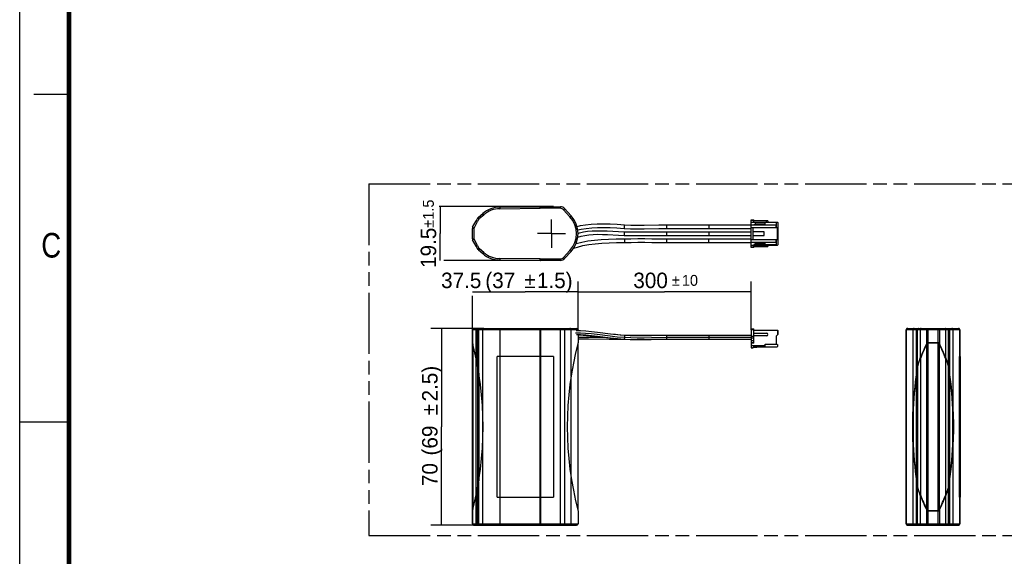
# Model space of a CAD drawing. Header units: millimetres. Extents: x 0 to 210, y 0 to 297.
# Tile 2 of 4: x 0 to 140, y 129 to 206. Entities that reach past the tile are written whole.
import ezdxf
from ezdxf.enums import TextEntityAlignment as Align

# ---------------------------------------------------------------- set-up
doc = ezdxf.new("R2010")
doc.units = ezdxf.units.MM
doc.header["$LTSCALE"] = 19.36
doc.linetypes.add('CENTER', pattern=[0.6, 0.375, -0.075, 0.075, -0.075])
doc.linetypes.add('PHANTOM', pattern=[0.8, 0.45, -0.05, 0.1, -0.05, 0.1, -0.05])
doc.layers.get('0').update_dxf_attribs({"linetype": 'CONTINUOUS'})
for name, color, linetype in [('DEFAULT_3', 7, 'PHANTOM'), ('Z_AXIS', 7, 'CONTINUOUS'), ('Z_DIM_2D', 7, 'CONTINUOUS')]:
    doc.layers.add(name, color=color, linetype=linetype)
doc.styles.add('TEXTSTYLE_2', font='txt', dxfattribs={"width": 0.75})
doc.styles.add('TEXTSTYLE_3', font='tridonic-metric-print-light.otf')
doc.styles.add('TEXTSTYLE_4', font='gdt', dxfattribs={"width": 0.7})
doc.dimstyles.new('DIMSTYLE_1', dxfattribs={"dimtxt": 2.2, "dimasz": 3.5, "dimexe": 1.5, "dimexo": 0, "dimgap": 0.55, "dimtad": 1, "dimdec": 1, "dimlfac": 2.5, "dimdsep": 46, "dimtxsty": 'TEXTSTYLE_3', "dimcen": 0.09, "dimclrt": 5, "dimadec": 1, "dimazin": 2, "dimtp": 0.3, "dimtm": 0.3, "dimtfac": 1, "dimtdec": 1, "dimtofl": 0, "dimtmove": 0, "dimatfit": 3, "dimfxl": 0, "dimtolj": 1, "dimarcsym": 0})
doc.dimstyles.new('DIMSTYLE_2', dxfattribs={"dimtxt": 2.2, "dimasz": 3.5, "dimexe": 1.5, "dimexo": 0, "dimgap": 0.55, "dimtad": 1, "dimdec": 1, "dimlfac": 2.5, "dimdsep": 46, "dimtxsty": 'TEXTSTYLE_3', "dimcen": 0.09, "dimclrt": 5, "dimadec": 1, "dimazin": 2, "dimtol": 1, "dimtp": 1.5, "dimtm": 1.5, "dimtfac": 1, "dimtdec": 1, "dimtofl": 0, "dimtmove": 0, "dimatfit": 3, "dimfxl": 0, "dimtolj": 1, "dimarcsym": 0})
doc.dimstyles.new('DIMSTYLE_3', dxfattribs={"dimtxt": 2.2, "dimasz": 3.5, "dimexe": 1.5, "dimexo": 0, "dimgap": 0.55, "dimtad": 1, "dimdec": 1, "dimlfac": 2.5, "dimdsep": 46, "dimtxsty": 'TEXTSTYLE_3', "dimcen": 0.09, "dimclrt": 5, "dimadec": 1, "dimazin": 2, "dimtol": 1, "dimtp": 10, "dimtm": 10, "dimtfac": 1, "dimtdec": 1, "dimtofl": 0, "dimtmove": 0, "dimatfit": 3, "dimfxl": 0, "dimtolj": 1, "dimarcsym": 0})

# ---------------------------------------------------------------- blocks, each defined once
blk = doc.blocks.new('*D1')
at = {"layer": 'Z_DIM_2D', "color": 2, "linetype": 'Continuous', "transparency": 16777216}
for p, q in [((79.32, 161.55), (79.32, 168.44)), ((64.31, 166.94), (71.81, 166.94)), ((79.32, 166.94), (71.81, 166.94)), ((64.31, 161.55), (64.31, 166.39))]:
    blk.add_line(p, q, dxfattribs=at)
at = {"layer": 'Z_DIM_2D', "color": 5, "linetype": 'Continuous', "transparency": 16777216}
for s, style, p in [('37.5', 'TEXTSTYLE_3', (62.72, 167.49)), (' (37 ', 'TEXTSTYLE_3', (68.27, 167.49)), ('`', 'TEXTSTYLE_4', (72.5, 167.49)), ('1.5)', 'TEXTSTYLE_3', (76.01, 167.49))]:
    blk.add_text(s, height=2.2, dxfattribs=dict(at, style=style)).set_placement(p, align=Align.CENTER)
blk = doc.blocks.new('_NONE')
blk = doc.blocks.new('*D2')
at = {"layer": 'Z_DIM_2D', "color": 2, "linetype": 'Continuous', "transparency": 16777216}
for p, q in [((65.93, 161.77), (58.41, 161.77)), ((59.91, 161.77), (59.91, 147.78)), ((59.91, 133.78), (59.91, 147.78)), ((65.93, 133.78), (58.41, 133.78))]:
    blk.add_line(p, q, dxfattribs=at)
at = {"layer": 'Z_DIM_2D', "color": 5, "linetype": 'Continuous', "transparency": 16777216}
for s, style, p in [('2.5)', 'TEXTSTYLE_3', (59.36, 153.91)), ('`', 'TEXTSTYLE_4', (59.36, 150.21)), (' (69 ', 'TEXTSTYLE_3', (59.36, 145.82)), ('70', 'TEXTSTYLE_3', (59.36, 140.98))]:
    blk.add_text(s, height=2.2, rotation=90, dxfattribs=dict(at, style=style)).set_placement(p, align=Align.CENTER)
blk = doc.blocks.new('*D3')
at = {"layer": 'Z_DIM_2D', "color": 2, "linetype": 'Continuous', "transparency": 16777216}
for p, q in [((75.84, 179.09), (59.6, 179.09)), ((59.71, 179.09), (59.71, 175.26)), ((59.71, 171.42), (59.71, 175.26)), ((76.8, 171.42), (60.26, 171.42))]:
    blk.add_line(p, q, dxfattribs=at)
at = {"layer": 'Z_DIM_2D', "color": 5, "linetype": 'Continuous', "transparency": 16777216}
for s, height, style, p in [('1.5', 1.54, 'TEXTSTYLE_3', (58.83, 178.65)), ('`', 1.54, 'TEXTSTYLE_4', (58.83, 176.61)), ('19.5', 2.2, 'TEXTSTYLE_3', (59.16, 173.22))]:
    blk.add_text(s, height=height, rotation=90, dxfattribs=dict(at, style=style)).set_placement(p, align=Align.CENTER)
blk = doc.blocks.new('*D4')
at = {"layer": 'Z_DIM_2D', "color": 2, "linetype": 'Continuous', "transparency": 16777216}
for p, q in [((79.32, 161.55), (79.32, 168.44)), ((103.9, 161.54), (103.9, 168.44)), ((79.32, 166.94), (91.61, 166.94)), ((103.9, 166.94), (91.61, 166.94))]:
    blk.add_line(p, q, dxfattribs=at)
at = {"layer": 'Z_DIM_2D', "color": 5, "linetype": 'Continuous', "transparency": 16777216}
for s, height, style, p in [('300', 2.2, 'TEXTSTYLE_3', (89.62, 167.49)), ('`', 1.54, 'TEXTSTYLE_4', (93.22, 167.82)), ('10', 1.54, 'TEXTSTYLE_3', (95.21, 167.82))]:
    blk.add_text(s, height=height, dxfattribs=dict(at, style=style)).set_placement(p, align=Align.CENTER)

msp = doc.modelspace()

# ---------------------------------------------------------------- linework, layer by layer
at = {"color": 2, "linetype": 'Continuous'}
for p, q in [((0, 0), (0, 297)), ((7, 195), (2, 195)), ((0, 148.5), (7, 148.5))]:
    msp.add_line(p, q, dxfattribs=at)
at = {"color": 7, "linetype": 'Continuous'}
for p, q in [((68.198, 179.039), (73.916, 179.095)), ((68.198, 178.999), (73.916, 179.054)), ((75.841, 179.095), (73.994, 179.095)), ((73.994, 179.055), (76.802, 179.055)), ((75.841, 179.095), (75.841, 179.055)), ((65.197, 177.585), (65.783, 178.089)), ((67.841, 179.018), (67.841, 178.978)), ((77.408, 178.787), (78.333, 177.772)), ((64.344, 176.139), (64.823, 177.044)), ((65.056, 177.429), (64.823, 177.044)), ((103.895, 177.199), (104.295, 177.199)), ((103.895, 173.279), (103.895, 177.199)), ((103.895, 176.879), (107.655, 176.879)), ((103.895, 176.479), (107.495, 176.479)), ((104.495, 176.759), (104.135, 176.879)), ((104.135, 176.479), (104.495, 176.599)), ((104.295, 176.879), (104.295, 177.199)), ((106.295, 177.079), (104.295, 177.079)), ((105.895, 176.759), (104.495, 176.759)), ((104.495, 176.759), (104.495, 176.599)), ((104.495, 176.599), (105.895, 176.599)), ((105.895, 176.479), (105.895, 176.879)), ((106.295, 177.079), (106.295, 176.879)), ((107.455, 176.099), (107.455, 176.479)), ((107.495, 176.099), (107.495, 176.879)), ((107.695, 176.839), (107.655, 176.879)), ((107.695, 176.839), (107.695, 173.639)), ((64.307, 174.489), (64.307, 175.989)), ((103.895, 176.099), (107.695, 176.099)), ((104.175, 174.379), (104.175, 176.099)), ((105.775, 175.499), (104.175, 175.499)), ((104.175, 174.979), (105.775, 174.979)), ((105.775, 174.979), (105.775, 175.499)), ((107.615, 176.099), (107.615, 174.379)), ((64.823, 173.434), (64.344, 174.339)), ((103.895, 174.379), (107.695, 174.379)), ((107.495, 173.999), (103.895, 173.999)), ((103.895, 173.599), (107.655, 173.599)), ((104.495, 173.879), (104.135, 173.999)), ((104.135, 173.599), (104.495, 173.719)), ((104.295, 173.279), (104.295, 173.599)), ((105.895, 173.879), (104.495, 173.879)), ((104.495, 173.879), (104.495, 173.719)), ((104.495, 173.719), (105.895, 173.719)), ((105.895, 173.599), (105.895, 173.999)), ((106.295, 173.599), (106.295, 173.399)), ((107.455, 173.999), (107.455, 174.379)), ((107.495, 173.599), (107.495, 174.379)), ((107.655, 173.599), (107.695, 173.639)), ((64.823, 173.434), (65.056, 173.049)), ((65.783, 172.388), (65.197, 172.893)), ((78.333, 172.705), (77.408, 171.69)), ((104.295, 173.279), (103.895, 173.279)), ((104.295, 173.399), (106.295, 173.399)), ((73.916, 171.423), (68.198, 171.479)), ((73.994, 171.423), (73.916, 171.423)), ((76.802, 171.423), (73.994, 171.423)), ((64.307, 159.773), (64.307, 161.553)), ((64.527, 161.773), (79.095, 161.773)), ((79.315, 161.553), (79.315, 161.403)), ((79.315, 160.883), (79.315, 159.764)), ((103.895, 161.697), (104.295, 161.697)), ((103.895, 161.697), (103.895, 159.017)), ((104.295, 159.657), (104.295, 161.697)), ((104.295, 161.497), (107.655, 161.497)), ((104.295, 161.097), (106.095, 161.097)), ((107.695, 160.897), (107.495, 160.729)), ((107.655, 161.497), (107.655, 160.863)), ((107.655, 161.497), (107.695, 161.457)), ((107.695, 161.457), (107.695, 160.897)), ((125.928, 134.001), (125.928, 161.553)), ((126.148, 161.773), (133.34, 161.773)), ((133.56, 161.553), (133.56, 157.777)), ((64.327, 135.859), (64.327, 159.695)), ((79.295, 159.694), (79.295, 135.862)), ((103.895, 160.657), (104.295, 160.657)), ((104.295, 160.357), (103.895, 160.357)), ((103.895, 160.057), (104.295, 160.057)), ((104.295, 159.657), (103.895, 159.657)), ((106.095, 160.697), (104.295, 160.697)), ((105.895, 159.177), (105.895, 159.537)), ((107.495, 159.457), (105.895, 159.457)), ((107.495, 159.457), (107.495, 160.729)), ((107.575, 159.537), (107.495, 159.537)), ((107.575, 159.537), (107.695, 159.417)), ((128.993, 159.773), (130.494, 159.773)), ((128.993, 159.695), (130.494, 159.695)), ((104.495, 159.177), (103.895, 159.377)), ((103.895, 159.017), (104.175, 159.017)), ((105.895, 159.297), (104.135, 159.297)), ((105.775, 159.137), (104.175, 159.017)), ((104.175, 159.137), (107.615, 159.137)), ((104.175, 159.017), (104.175, 159.137)), ((105.895, 159.177), (104.495, 159.177)), ((107.695, 159.217), (107.615, 159.137)), ((107.695, 159.217), (107.695, 159.417)), ((67.841, 137.777), (67.841, 157.777)), ((75.841, 157.777), (67.841, 157.777)), ((75.841, 157.777), (75.841, 137.777)), ((133.483, 157.777), (133.483, 137.777)), ((133.6, 157.777), (133.483, 157.777)), ((133.523, 137.777), (133.523, 157.777)), ((133.6, 157.777), (133.6, 137.777)), ((131.836, 156.587), (131.922, 156.271)), ((131.875, 156.575), (131.934, 156.362)), ((127.612, 138.979), (127.554, 139.192)), ((127.652, 138.967), (127.565, 139.283)), ((67.841, 137.777), (75.841, 137.777)), ((133.483, 137.777), (133.599, 137.777)), ((133.56, 137.777), (133.56, 134.001)), ((64.307, 134.001), (64.307, 135.781)), ((79.315, 135.79), (79.315, 134.001)), ((128.993, 135.859), (130.494, 135.859)), ((130.494, 135.781), (128.993, 135.781)), ((64.527, 133.781), (79.095, 133.781)), ((126.148, 133.781), (133.34, 133.781))]:
    msp.add_line(p, q, dxfattribs=at)
at = {"color": 9, "linetype": 'Continuous'}
for p, q in [((73.918, 178.835), (73.916, 179.054)), ((73.994, 179.055), (73.994, 178.835)), ((76.802, 178.835), (76.802, 179.055)), ((65.34, 177.418), (65.927, 177.923)), ((65.927, 177.923), (65.783, 178.089)), ((68.198, 178.999), (68.201, 178.779)), ((68.201, 178.779), (73.918, 178.835)), ((76.802, 178.835), (73.994, 178.835)), ((77.408, 178.787), (77.245, 178.639)), ((77.245, 178.639), (78.172, 177.623)), ((78.171, 177.624), (78.333, 177.772)), ((64.539, 176.036), (65.018, 176.941)), ((65.018, 176.941), (64.823, 177.044)), ((65.238, 177.304), (65.056, 177.429)), ((65.197, 177.585), (65.34, 177.418)), ((91.896, 176.479), (91.897, 176.421)), ((91.897, 176.286), (91.896, 176.096)), ((91.897, 176.421), (91.897, 176.286)), ((104.295, 177.119), (103.895, 177.119)), ((107.495, 176.799), (105.895, 176.799)), ((106.095, 176.879), (106.095, 177.079)), ((64.527, 175.989), (64.307, 175.989)), ((64.344, 176.139), (64.539, 176.036)), ((64.527, 175.989), (64.527, 174.489)), ((91.896, 175.236), (91.895, 175.057)), ((91.897, 175.421), (91.896, 175.236)), ((91.897, 175.479), (91.897, 175.421)), ((97.895, 176.139), (97.895, 175.984)), ((97.895, 175.984), (97.895, 175.979)), ((97.895, 175.499), (97.896, 174.979)), ((64.307, 174.489), (64.527, 174.489)), ((64.539, 174.442), (64.344, 174.339)), ((65.018, 173.536), (64.539, 174.442)), ((64.823, 173.434), (65.018, 173.536)), ((85.892, 174.335), (85.9, 174.025)), ((85.9, 174.025), (85.901, 173.984)), ((85.901, 173.984), (85.902, 173.979)), ((91.897, 174.499), (91.893, 173.979)), ((97.896, 173.979), (97.895, 174.499)), ((105.895, 173.679), (107.495, 173.679)), ((106.095, 173.399), (106.095, 173.599)), ((65.238, 173.174), (65.056, 173.049)), ((65.34, 173.059), (65.197, 172.893)), ((65.927, 172.555), (65.34, 173.059)), ((65.783, 172.388), (65.927, 172.555)), ((78.171, 172.854), (77.245, 171.839)), ((78.333, 172.705), (78.171, 172.854)), ((103.895, 173.359), (104.295, 173.359)), ((68.201, 171.699), (68.198, 171.479)), ((73.918, 171.643), (68.201, 171.699)), ((73.916, 171.423), (73.918, 171.643)), ((73.994, 171.643), (73.994, 171.423)), ((73.994, 171.643), (76.802, 171.643)), ((76.802, 171.423), (76.802, 171.643)), ((77.245, 171.839), (77.408, 171.69)), ((79.315, 161.553), (64.307, 161.553)), ((64.344, 161.553), (64.344, 159.628)), ((64.403, 161.711), (64.379, 161.678)), ((64.539, 161.773), (64.501, 161.769)), ((64.823, 157.557), (64.823, 161.553)), ((65.056, 156.362), (65.056, 161.553)), ((65.197, 161.553), (65.197, 155.549)), ((65.783, 149.904), (65.783, 161.553)), ((68.199, 161.637), (68.198, 134.001)), ((73.916, 134.001), (73.916, 161.637)), ((73.994, 161.773), (73.994, 133.781)), ((76.802, 133.781), (76.802, 161.773)), ((77.408, 161.553), (77.408, 134.001)), ((78.333, 154.967), (78.333, 161.553)), ((104.295, 161.537), (103.895, 161.537)), ((133.56, 161.553), (125.928, 161.553)), ((125.984, 134.001), (125.984, 161.553)), ((126.161, 161.769), (126.204, 161.773)), ((126.893, 161.553), (126.893, 149.904)), ((127.398, 155.549), (127.398, 161.553)), ((127.554, 156.362), (127.554, 161.553)), ((127.938, 161.553), (127.938, 157.557)), ((128.844, 159.628), (128.844, 161.553)), ((128.888, 161.734), (128.906, 161.755)), ((128.993, 161.773), (128.993, 159.773)), ((130.494, 159.773), (130.494, 161.773)), ((130.644, 161.553), (130.644, 159.628)), ((131.549, 157.557), (131.549, 161.553)), ((131.934, 156.362), (131.934, 161.553)), ((132.09, 161.553), (132.09, 155.549)), ((132.594, 149.904), (132.594, 161.553)), ((133.504, 161.553), (133.504, 157.777)), ((64.362, 159.558), (64.362, 135.995)), ((79.315, 160.528), (80.718, 160.523)), ((80.718, 160.523), (83.151, 160.509)), ((91.894, 160.757), (91.894, 160.752)), ((91.894, 160.752), (91.894, 160.714)), ((91.894, 160.714), (91.896, 160.398)), ((97.896, 160.757), (97.895, 160.237)), ((97.895, 160.497), (103.895, 160.497)), ((103.895, 159.737), (104.295, 159.737)), ((105.895, 159.537), (107.495, 159.537)), ((128.853, 135.995), (128.853, 159.558)), ((128.993, 159.695), (128.993, 135.859)), ((130.494, 135.859), (130.494, 159.695)), ((130.634, 159.558), (130.634, 135.995)), ((64.841, 138.082), (64.841, 157.472)), ((127.948, 157.472), (127.948, 138.082)), ((131.54, 138.082), (131.54, 157.472)), ((133.544, 157.777), (133.544, 137.777)), ((65.073, 139.283), (65.073, 156.271)), ((65.21, 155.469), (65.21, 140.085)), ((127.413, 140.085), (127.413, 155.469)), ((127.565, 139.283), (127.565, 156.271)), ((131.922, 139.283), (131.922, 156.271)), ((132.075, 155.469), (132.075, 140.085)), ((78.319, 140.696), (78.319, 154.858)), ((65.796, 146.003), (65.796, 149.551)), ((126.908, 149.586), (126.908, 145.968)), ((132.579, 145.968), (132.579, 149.586)), ((65.783, 134.001), (65.783, 145.65)), ((126.893, 145.65), (126.893, 134.001)), ((132.594, 134.001), (132.594, 145.65)), ((65.197, 140.005), (65.197, 134.001)), ((78.333, 134.001), (78.333, 140.587)), ((127.398, 134.001), (127.398, 140.005)), ((132.09, 140.005), (132.09, 134.001)), ((65.056, 134.001), (65.056, 139.192)), ((127.554, 134.001), (127.554, 139.192)), ((131.934, 134.001), (131.934, 139.192)), ((64.823, 134.001), (64.823, 137.997)), ((127.938, 137.997), (127.938, 134.001)), ((131.549, 134.001), (131.549, 137.997)), ((133.504, 137.777), (133.504, 134.001)), ((64.344, 135.926), (64.344, 134.001)), ((128.844, 134.001), (128.844, 135.926)), ((128.993, 135.781), (128.993, 133.781)), ((130.494, 133.781), (130.494, 135.781)), ((130.644, 135.926), (130.644, 134.001)), ((64.307, 134.001), (79.315, 134.001)), ((64.344, 134.001), (64.348, 133.958)), ((64.5, 133.785), (64.539, 133.781)), ((65.312, 133.785), (65.34, 133.781)), ((68.198, 134.001), (68.199, 133.879)), ((68.199, 133.879), (68.199, 133.818)), ((73.916, 133.879), (73.916, 134.001)), ((73.917, 133.818), (73.916, 133.879)), ((125.928, 134.001), (133.559, 134.001)), ((130.599, 133.82), (130.581, 133.799)), ((133.327, 133.785), (133.284, 133.781))]:
    msp.add_line(p, q, dxfattribs=at)
at = {"color": 6, "linetype": 'Continuous'}
for p, q in [((90.794, 176.491), (91.896, 176.499)), ((85.058, 175.01), (85.89, 174.979)), ((90.788, 175.971), (91.894, 175.979)), ((98.879, 175.5), (103.895, 175.499)), ((98.879, 174.98), (103.896, 174.979)), ((97.895, 174.499), (99.87, 174.501)), ((99.87, 174.501), (103.895, 174.499)), ((80.442, 160.784), (79.315, 160.788)), ((79.315, 160.268), (80.79, 160.262)), ((85.916, 160.756), (84.93, 160.838)), ((87.673, 160.755), (85.906, 160.757)), ((91.895, 160.757), (87.673, 160.755)), ((91.895, 160.237), (103.895, 160.237)), ((91.897, 160.237), (92.719, 160.241)), ((92.719, 160.241), (94.676, 160.242)), ((93.674, 160.243), (97.895, 160.237)), ((103.895, 160.757), (97.895, 160.757)), ((99.673, 160.756), (97.896, 160.757))]:
    msp.add_line(p, q, dxfattribs=at)
at = {"color": 7, "linetype": 'Continuous', "const_width": 0.7}
msp.add_lwpolyline([(7, 7), (7, 290)], dxfattribs=at)
at = {"color": 6, "linetype": 'Continuous'}
for points in [[(79.173, 176.263), (79.653, 176.375), (80.391, 176.499), (81.181, 176.584), (82.024, 176.629), (82.914, 176.637), (83.858, 176.612), (84.859, 176.561), (85.911, 176.498)], [(85.911, 176.498), (86.803, 176.461), (87.738, 176.448), (88.714, 176.454), (90.794, 176.491)], [(91.896, 176.499), (92.867, 176.497), (103.895, 176.499)], [(79.274, 174.713), (79.746, 174.864), (80.274, 174.984), (80.847, 175.07), (81.461, 175.12), (82.111, 175.138), (82.796, 175.129), (83.51, 175.098), (85.058, 175.01)], [(79.276, 175.753), (79.771, 175.869), (80.49, 175.988), (81.26, 176.069), (82.082, 176.111), (82.95, 176.116), (83.871, 176.09), (84.85, 176.041), (85.88, 175.979)], [(79.314, 175.271), (79.537, 175.345), (80.083, 175.477), (80.676, 175.573), (81.312, 175.633), (81.985, 175.657), (82.695, 175.652), (83.436, 175.623)], [(83.436, 175.623), (85.042, 175.531), (85.9, 175.499)], [(85.88, 175.979), (86.778, 175.941), (87.718, 175.928), (88.699, 175.933), (90.788, 175.971)], [(85.89, 174.979), (86.789, 174.967), (87.729, 174.964), (88.71, 174.967)], [(85.9, 175.499), (86.798, 175.487), (87.737, 175.484), (88.716, 175.487)], [(88.71, 174.967), (90.793, 174.98), (91.894, 174.979)], [(88.716, 175.487), (90.797, 175.5), (91.897, 175.499)], [(91.894, 175.979), (92.866, 175.977), (103.895, 175.979)], [(91.894, 174.979), (92.864, 174.975), (93.847, 174.973), (98.879, 174.98)], [(91.897, 175.499), (92.866, 175.495), (93.848, 175.493), (98.879, 175.5)], [(78.682, 173.151), (79.228, 173.333), (80.005, 173.53), (80.845, 173.686), (81.746, 173.801), (82.704, 173.879), (83.719, 173.926), (84.787, 173.955), (85.902, 173.979)], [(79.033, 173.816), (79.062, 173.826), (79.858, 174.03), (80.718, 174.193), (81.64, 174.313), (82.62, 174.395), (83.658, 174.445), (84.75, 174.474), (85.889, 174.499)], [(85.889, 174.499), (86.836, 174.517), (87.807, 174.524), (88.8, 174.524), (89.815, 174.517), (91.897, 174.499)], [(85.902, 173.979), (86.847, 173.997), (87.814, 174.004), (88.805, 174.004), (89.816, 173.997), (91.893, 173.979)], [(91.893, 173.979), (92.864, 173.974), (93.847, 173.972), (94.843, 173.972), (97.896, 173.979)], [(91.897, 174.499), (92.867, 174.494), (93.849, 174.492), (94.844, 174.492), (97.895, 174.499)], [(97.896, 173.979), (99.87, 173.981), (100.867, 173.98)], [(100.867, 173.98), (102.88, 173.979), (103.895, 173.979)], [(82.091, 161.183), (81.244, 161.279), (80.441, 161.351), (79.677, 161.396), (79.036, 161.409)], [(79.098, 160.888), (79.674, 160.876), (80.434, 160.83), (81.233, 160.757), (82.077, 160.66), (83.905, 160.43)], [(79.315, 160.86), (79.535, 160.849), (80.023, 160.817), (80.533, 160.777), (81.061, 160.729), (81.607, 160.675), (82.17, 160.616)], [(84.93, 160.838), (83.926, 160.952), (82.091, 161.183)], [(85.896, 160.758), (85.306, 160.809), (84.639, 160.874), (84.349, 160.904)], [(80.79, 160.262), (83.717, 160.246), (85.879, 160.237)], [(82.17, 160.616), (83.35, 160.488), (84.262, 160.39)], [(83.905, 160.43), (84.904, 160.318), (85.879, 160.237)], [(85.874, 160.238), (86.698, 160.188), (87.656, 160.165), (88.663, 160.169), (89.719, 160.192), (90.823, 160.22), (91.897, 160.237)], [(85.879, 160.237), (86.702, 160.198), (87.659, 160.179), (88.666, 160.181), (89.721, 160.199), (90.824, 160.222), (91.897, 160.237)], [(91.894, 160.757), (90.828, 160.743), (89.732, 160.72), (88.683, 160.702), (87.683, 160.699), (86.731, 160.717), (85.912, 160.756)], [(93.672, 160.763), (92.716, 160.761), (91.894, 160.757)], [(97.896, 160.757), (95.726, 160.762), (93.672, 160.763)]]:
    msp.add_lwpolyline(points, dxfattribs=at)
at = {"color": 9, "linetype": 'Continuous'}
for points in [[(85.911, 176.498), (85.907, 176.494), (85.903, 176.479), (85.899, 176.455), (85.894, 176.421), (85.89, 176.381), (85.886, 176.336), (85.882, 176.286), (85.879, 176.237), (85.876, 176.188), (85.874, 176.139), (85.873, 176.096), (85.873, 176.058), (85.873, 176.026), (85.875, 176.001), (85.877, 175.985), (85.88, 175.979)], [(91.896, 176.499), (91.896, 176.494), (91.896, 176.479)], [(97.895, 176.499), (97.895, 176.494), (97.895, 176.479), (97.895, 176.139)], [(64.527, 175.989), (64.528, 175.997), (64.529, 176.005), (64.53, 176.013), (64.532, 176.021), (64.535, 176.029), (64.539, 176.036)], [(85.9, 175.499), (85.896, 175.494), (85.892, 175.479), (85.888, 175.455), (85.884, 175.421), (85.881, 175.381), (85.878, 175.336), (85.876, 175.286), (85.874, 175.236), (85.874, 175.187), (85.874, 175.139), (85.875, 175.096), (85.877, 175.057), (85.879, 175.025), (85.882, 175), (85.886, 174.984), (85.89, 174.979)], [(91.896, 176.096), (91.896, 176.025), (91.895, 176), (91.895, 175.984), (91.894, 175.979)], [(91.895, 175.057), (91.894, 175), (91.894, 174.984), (91.894, 174.979)], [(91.897, 175.499), (91.897, 175.494), (91.897, 175.479)], [(64.539, 174.442), (64.535, 174.449), (64.532, 174.457), (64.53, 174.464), (64.529, 174.472), (64.528, 174.48), (64.527, 174.489)], [(85.889, 174.499), (85.889, 174.494), (85.889, 174.479), (85.892, 174.335)], [(64.379, 161.678), (64.36, 161.64), (64.348, 161.597), (64.344, 161.553)], [(64.501, 161.769), (64.465, 161.757), (64.432, 161.737), (64.403, 161.711)], [(64.823, 161.553), (64.827, 161.596), (64.838, 161.637)], [(64.838, 161.637), (64.856, 161.675), (64.88, 161.709), (64.91, 161.736)], [(64.91, 161.736), (64.943, 161.756), (64.98, 161.769), (65.018, 161.773)], [(65.137, 161.736), (65.109, 161.709), (65.087, 161.675), (65.07, 161.637), (65.06, 161.596), (65.056, 161.553)], [(65.238, 161.773), (65.202, 161.769), (65.168, 161.756), (65.137, 161.736)], [(65.221, 161.675), (65.208, 161.637), (65.2, 161.596), (65.197, 161.553)], [(65.261, 161.736), (65.239, 161.709), (65.221, 161.675)], [(65.34, 161.773), (65.312, 161.769), (65.286, 161.756), (65.261, 161.736)], [(65.783, 161.553), (65.786, 161.596), (65.794, 161.637), (65.807, 161.675)], [(65.807, 161.675), (65.825, 161.709), (65.847, 161.736), (65.872, 161.756), (65.899, 161.769), (65.927, 161.773)], [(68.201, 161.773), (68.2, 161.769), (68.2, 161.756), (68.199, 161.736), (68.199, 161.709), (68.199, 161.637)], [(73.916, 161.637), (73.917, 161.709), (73.917, 161.736)], [(73.917, 161.736), (73.917, 161.756), (73.918, 161.769), (73.918, 161.773)], [(77.245, 161.773), (77.277, 161.769), (77.308, 161.756), (77.336, 161.736), (77.36, 161.709)], [(77.36, 161.709), (77.381, 161.675), (77.396, 161.637), (77.405, 161.596), (77.408, 161.553)], [(78.286, 161.709), (78.261, 161.736), (78.233, 161.756), (78.203, 161.769), (78.171, 161.773)], [(78.333, 161.553), (78.33, 161.596), (78.321, 161.637), (78.306, 161.675), (78.286, 161.709)], [(78.969, 161.149), (79.653, 161.135), (80.391, 161.092), (81.181, 161.022), (82.024, 160.928)], [(82.024, 160.928), (83.858, 160.699), (84.859, 160.586), (85.911, 160.497)], [(125.965, 161.675), (125.945, 161.637), (125.932, 161.596), (125.928, 161.553)], [(126.026, 161.736), (125.993, 161.709), (125.965, 161.675)], [(125.984, 161.553), (125.988, 161.596), (126.001, 161.637), (126.021, 161.675), (126.048, 161.709), (126.082, 161.736)], [(126.148, 161.773), (126.105, 161.769), (126.064, 161.756), (126.026, 161.736)], [(126.082, 161.736), (126.12, 161.756), (126.161, 161.769)], [(126.942, 161.709), (126.921, 161.675), (126.906, 161.637), (126.896, 161.596), (126.893, 161.553)], [(127.06, 161.773), (127.028, 161.769), (126.996, 161.756), (126.967, 161.736), (126.942, 161.709)], [(127.398, 161.553), (127.401, 161.596), (127.41, 161.637), (127.426, 161.675), (127.446, 161.709)], [(127.446, 161.709), (127.472, 161.736), (127.501, 161.756), (127.532, 161.769), (127.564, 161.773)], [(127.575, 161.675), (127.564, 161.637), (127.556, 161.596), (127.554, 161.553)], [(127.609, 161.736), (127.591, 161.709), (127.575, 161.675)], [(127.679, 161.773), (127.654, 161.769), (127.631, 161.756), (127.609, 161.736)], [(127.956, 161.675), (127.946, 161.637), (127.94, 161.596), (127.938, 161.553)], [(128.002, 161.756), (127.984, 161.736), (127.969, 161.709), (127.956, 161.675)], [(128.041, 161.773), (128.021, 161.769), (128.002, 161.756)], [(128.844, 161.553), (128.846, 161.595), (128.851, 161.636), (128.86, 161.673), (128.873, 161.706), (128.888, 161.734)], [(128.906, 161.755), (128.926, 161.768), (128.947, 161.773)], [(130.541, 161.773), (130.561, 161.769), (130.58, 161.757)], [(130.58, 161.757), (130.597, 161.737), (130.613, 161.711), (130.626, 161.678)], [(130.626, 161.678), (130.635, 161.64), (130.642, 161.597), (130.644, 161.553)], [(131.503, 161.736), (131.486, 161.756), (131.466, 161.769), (131.446, 161.773)], [(131.549, 161.553), (131.547, 161.596), (131.541, 161.637), (131.532, 161.675), (131.519, 161.709), (131.503, 161.736)], [(131.809, 161.773), (131.833, 161.769), (131.856, 161.756), (131.878, 161.736)], [(131.878, 161.736), (131.897, 161.709), (131.912, 161.675)], [(131.912, 161.675), (131.924, 161.637), (131.931, 161.596), (131.934, 161.553)], [(131.923, 161.773), (131.956, 161.769), (131.987, 161.756), (132.016, 161.736), (132.041, 161.709)], [(132.041, 161.709), (132.062, 161.675), (132.077, 161.637), (132.087, 161.596), (132.09, 161.553)], [(132.545, 161.709), (132.52, 161.736), (132.491, 161.756), (132.46, 161.769), (132.428, 161.773)], [(132.594, 161.553), (132.591, 161.596), (132.582, 161.637), (132.566, 161.675), (132.545, 161.709)], [(133.284, 161.773), (133.327, 161.769), (133.368, 161.756)], [(133.462, 161.736), (133.424, 161.756), (133.382, 161.769), (133.339, 161.773)], [(133.368, 161.756), (133.406, 161.736), (133.439, 161.709), (133.467, 161.675), (133.487, 161.637), (133.499, 161.596), (133.504, 161.553)], [(133.522, 161.675), (133.495, 161.709), (133.462, 161.736)], [(133.559, 161.553), (133.555, 161.596), (133.543, 161.637), (133.522, 161.675)], [(85.911, 160.497), (85.907, 160.448), (85.903, 160.398), (85.899, 160.352), (85.894, 160.312), (85.89, 160.28), (85.886, 160.256), (85.882, 160.242), (85.879, 160.237)], [(85.912, 160.756), (85.914, 160.751), (85.916, 160.736), (85.917, 160.713), (85.918, 160.682), (85.917, 160.644), (85.916, 160.599), (85.914, 160.548), (85.911, 160.497)], [(85.911, 160.497), (86.803, 160.455), (87.738, 160.439), (88.714, 160.443), (89.733, 160.46), (90.794, 160.482), (91.896, 160.497)], [(91.896, 160.497), (92.867, 160.502), (93.85, 160.504)], [(91.896, 160.398), (91.897, 160.256), (91.897, 160.241), (91.897, 160.237)], [(93.85, 160.504), (95.852, 160.502), (97.895, 160.497)], [(64.348, 133.958), (64.359, 133.918), (64.376, 133.881)], [(64.376, 133.881), (64.399, 133.848), (64.428, 133.82)], [(64.428, 133.82), (64.462, 133.799), (64.5, 133.785)], [(64.838, 133.917), (64.827, 133.958), (64.823, 134.001)], [(64.91, 133.818), (64.88, 133.845), (64.856, 133.879), (64.838, 133.917)], [(65.018, 133.781), (64.98, 133.785), (64.943, 133.798), (64.91, 133.818)], [(65.137, 133.818), (65.109, 133.845), (65.087, 133.879), (65.07, 133.917), (65.06, 133.958), (65.056, 134.001)], [(65.238, 133.781), (65.202, 133.785), (65.168, 133.798), (65.137, 133.818)], [(65.197, 134.001), (65.2, 133.958), (65.208, 133.917), (65.221, 133.879)], [(65.221, 133.879), (65.239, 133.845), (65.261, 133.818)], [(65.261, 133.818), (65.286, 133.798), (65.312, 133.785)], [(65.807, 133.879), (65.794, 133.917), (65.786, 133.958), (65.783, 134.001)], [(65.927, 133.781), (65.899, 133.785), (65.872, 133.798), (65.847, 133.818), (65.825, 133.845), (65.807, 133.879)], [(68.199, 133.818), (68.2, 133.798), (68.2, 133.785), (68.201, 133.781)], [(73.918, 133.781), (73.918, 133.785), (73.917, 133.798), (73.917, 133.818)], [(77.36, 133.845), (77.336, 133.818), (77.308, 133.798), (77.277, 133.785), (77.245, 133.781)], [(77.408, 134.001), (77.405, 133.958), (77.396, 133.917), (77.381, 133.879), (77.36, 133.845)], [(78.171, 133.781), (78.203, 133.785), (78.233, 133.798), (78.261, 133.818), (78.286, 133.845)], [(78.286, 133.845), (78.306, 133.879), (78.321, 133.917), (78.33, 133.958), (78.333, 134.001)], [(125.928, 134.001), (125.932, 133.958), (125.945, 133.917), (125.965, 133.879)], [(125.965, 133.879), (125.993, 133.845), (126.026, 133.818)], [(126.12, 133.798), (126.082, 133.818), (126.048, 133.845), (126.021, 133.879), (126.001, 133.917), (125.988, 133.958), (125.984, 134.001)], [(126.026, 133.818), (126.064, 133.798), (126.105, 133.785), (126.148, 133.781)], [(126.204, 133.781), (126.161, 133.785), (126.12, 133.798)], [(126.893, 134.001), (126.896, 133.958), (126.906, 133.917), (126.921, 133.879), (126.942, 133.845)], [(126.942, 133.845), (126.967, 133.818), (126.996, 133.798), (127.028, 133.785), (127.06, 133.781)], [(127.446, 133.845), (127.426, 133.879), (127.41, 133.917), (127.401, 133.958), (127.398, 134.001)], [(127.564, 133.781), (127.532, 133.785), (127.501, 133.798), (127.472, 133.818), (127.446, 133.845)], [(127.575, 133.879), (127.564, 133.917), (127.556, 133.958), (127.554, 134.001)], [(127.609, 133.818), (127.591, 133.845), (127.575, 133.879)], [(127.679, 133.781), (127.654, 133.785), (127.631, 133.798), (127.609, 133.818)], [(127.938, 134.001), (127.94, 133.958), (127.946, 133.917), (127.956, 133.879), (127.969, 133.845), (127.984, 133.818)], [(127.984, 133.818), (128.002, 133.798), (128.021, 133.785), (128.041, 133.781)], [(128.862, 133.876), (128.852, 133.914), (128.846, 133.957), (128.844, 134.001)], [(128.908, 133.797), (128.89, 133.817), (128.875, 133.843), (128.862, 133.876)], [(128.947, 133.781), (128.927, 133.785), (128.908, 133.797)], [(130.581, 133.799), (130.562, 133.785), (130.541, 133.781)], [(130.644, 134.001), (130.642, 133.958), (130.636, 133.918), (130.627, 133.881), (130.615, 133.848), (130.599, 133.82)], [(131.446, 133.781), (131.466, 133.785), (131.486, 133.798)], [(131.486, 133.798), (131.503, 133.818), (131.519, 133.845), (131.532, 133.879)], [(131.532, 133.879), (131.541, 133.917), (131.547, 133.958), (131.549, 134.001)], [(131.809, 133.781), (131.833, 133.785), (131.856, 133.798), (131.878, 133.818)], [(131.878, 133.818), (131.897, 133.845), (131.912, 133.879)], [(131.912, 133.879), (131.924, 133.917), (131.931, 133.958), (131.934, 134.001)], [(132.041, 133.845), (132.016, 133.818), (131.987, 133.798), (131.956, 133.785), (131.923, 133.781)], [(132.09, 134.001), (132.087, 133.958), (132.077, 133.917), (132.062, 133.879), (132.041, 133.845)], [(132.428, 133.781), (132.46, 133.785), (132.491, 133.798), (132.52, 133.818), (132.545, 133.845)], [(132.545, 133.845), (132.566, 133.879), (132.582, 133.917), (132.591, 133.958), (132.594, 134.001)], [(133.406, 133.818), (133.368, 133.798), (133.327, 133.785)], [(133.339, 133.781), (133.382, 133.785), (133.424, 133.798), (133.462, 133.818)], [(133.504, 134.001), (133.499, 133.958), (133.487, 133.917), (133.467, 133.879), (133.439, 133.845), (133.406, 133.818)], [(133.462, 133.818), (133.495, 133.845), (133.522, 133.879)], [(133.522, 133.879), (133.543, 133.917), (133.555, 133.958), (133.559, 134.001)]]:
    msp.add_lwpolyline(points, dxfattribs=at)
at = {"color": 7, "linetype": 'Continuous'}
for points in [[(128.844, 159.628), (128.853, 159.647), (128.863, 159.665), (128.873, 159.682), (128.883, 159.697), (128.894, 159.711), (128.904, 159.724), (128.915, 159.735), (128.926, 159.745), (128.938, 159.754), (128.949, 159.761), (128.96, 159.766), (128.972, 159.77), (128.983, 159.772), (128.993, 159.773)], [(128.853, 159.558), (128.866, 159.585), (128.881, 159.609), (128.895, 159.631), (128.912, 159.651), (128.929, 159.668), (128.949, 159.682), (128.97, 159.691), (128.993, 159.695)], [(130.494, 159.773), (130.505, 159.772), (130.516, 159.77), (130.527, 159.766), (130.539, 159.761), (130.55, 159.754), (130.561, 159.745), (130.572, 159.735), (130.583, 159.724), (130.594, 159.711), (130.604, 159.697), (130.615, 159.681), (130.624, 159.665), (130.634, 159.647), (130.644, 159.628)], [(130.494, 159.695), (130.518, 159.691), (130.54, 159.681), (130.56, 159.667), (130.577, 159.649), (130.593, 159.629), (130.608, 159.607), (130.622, 159.584), (130.634, 159.558)], [(127.554, 156.362), (127.612, 156.575), (127.673, 156.783), (127.735, 156.985), (127.801, 157.182), (127.868, 157.372), (127.938, 157.557)], [(127.565, 156.271), (127.652, 156.587), (127.744, 156.892), (127.843, 157.187), (127.948, 157.472)], [(131.54, 157.472), (131.645, 157.187), (131.743, 156.892), (131.836, 156.587)], [(131.549, 157.557), (131.619, 157.372), (131.687, 157.182), (131.752, 156.985), (131.815, 156.783), (131.875, 156.575)], [(127.398, 155.549), (127.419, 155.694), (127.442, 155.835), (127.467, 155.972), (127.494, 156.106), (127.523, 156.236), (127.554, 156.362)], [(127.413, 155.469), (127.444, 155.681), (127.48, 155.885), (127.52, 156.082), (127.565, 156.271)], [(131.922, 156.271), (131.967, 156.082), (132.007, 155.885), (132.043, 155.681), (132.075, 155.469)], [(131.934, 156.362), (131.965, 156.236), (131.994, 156.106), (132.021, 155.972), (132.045, 155.835), (132.069, 155.694), (132.09, 155.549)], [(126.893, 145.65), (126.871, 146.359), (126.858, 147.068), (126.853, 147.777), (126.858, 148.486), (126.871, 149.195), (126.893, 149.904)], [(132.594, 149.904), (132.616, 149.195), (132.63, 148.486), (132.634, 147.777), (132.63, 147.068), (132.616, 146.359), (132.594, 145.65)], [(126.908, 145.968), (126.887, 146.872), (126.879, 147.777), (126.887, 148.681), (126.908, 149.586)], [(132.579, 149.586), (132.601, 148.681), (132.608, 147.777), (132.601, 146.872), (132.579, 145.968)], [(127.554, 139.192), (127.523, 139.318), (127.494, 139.448), (127.467, 139.582), (127.442, 139.719), (127.419, 139.86), (127.398, 140.005)], [(127.565, 139.283), (127.52, 139.472), (127.48, 139.669), (127.444, 139.873), (127.413, 140.085)], [(132.075, 140.085), (132.043, 139.873), (132.007, 139.668), (131.967, 139.472), (131.922, 139.283)], [(132.09, 140.005), (132.069, 139.86), (132.046, 139.719), (132.021, 139.582), (131.994, 139.448), (131.965, 139.318), (131.934, 139.192)], [(127.938, 137.997), (127.868, 138.181), (127.801, 138.372), (127.735, 138.569), (127.673, 138.771), (127.612, 138.979)], [(127.948, 138.082), (127.843, 138.366), (127.744, 138.661), (127.652, 138.967)], [(131.922, 139.283), (131.836, 138.967), (131.743, 138.662), (131.645, 138.366), (131.54, 138.082)], [(131.934, 139.192), (131.875, 138.979), (131.815, 138.771), (131.752, 138.569), (131.687, 138.372), (131.619, 138.182), (131.549, 137.997)], [(128.993, 135.781), (128.983, 135.782), (128.972, 135.784), (128.961, 135.788), (128.949, 135.793), (128.938, 135.8), (128.926, 135.809), (128.915, 135.819), (128.904, 135.83), (128.894, 135.843), (128.883, 135.857), (128.873, 135.872), (128.863, 135.889), (128.853, 135.907), (128.844, 135.926)], [(128.993, 135.859), (128.97, 135.863), (128.948, 135.872), (128.929, 135.886), (128.911, 135.904), (128.895, 135.923), (128.88, 135.945), (128.866, 135.969), (128.853, 135.995)], [(130.634, 135.995), (130.622, 135.97), (130.608, 135.947), (130.593, 135.924), (130.577, 135.904), (130.559, 135.886), (130.539, 135.872), (130.517, 135.863), (130.494, 135.859)], [(130.644, 135.926), (130.634, 135.907), (130.624, 135.889), (130.614, 135.872), (130.604, 135.857), (130.594, 135.843), (130.583, 135.83), (130.572, 135.818), (130.561, 135.808), (130.55, 135.8), (130.538, 135.793), (130.527, 135.788), (130.516, 135.784), (130.505, 135.782), (130.494, 135.781)]]:
    msp.add_lwpolyline(points, dxfattribs=at)
for centre, radius, start, end in [((68.235, 175.239), 3.8, 90.55914, 95.95136), ((73.994, 171.035), 8.06, 90, 90.55913), ((73.994, 171.035), 8.02, 90, 90.55914), ((76.802, 178.235), 0.82, 42.36081, 90), ((68.235, 175.239), 3.76, 90.55914, 130.70179), ((75.555, 175.239), 3.76, 317.63919, 42.36081), ((68.235, 175.239), 3.86, 145.43844, 152.11475), ((65.732, 176.963), 0.82, 130.70179, 145.43844), ((64.627, 175.989), 0.32, 152.11475, 180), ((64.627, 174.489), 0.32, 180, 207.88525), ((68.235, 175.239), 3.86, 207.88525, 214.56156), ((65.732, 173.514), 0.82, 214.56156, 229.29821), ((68.235, 175.239), 3.76, 229.29821, 269.44086), ((73.994, 179.443), 8.02, 269.44086, 270), ((76.802, 172.243), 0.82, 270, 317.63919), ((64.527, 161.553), 0.22, 90, 180), ((79.095, 161.553), 0.22, 0, 90), ((106.095, 160.897), 0.2, 270, 90), ((126.148, 161.553), 0.22, 90, 180), ((133.34, 161.553), 0.22, 0, 90), ((17.83, 147.777), 48, 345.52742, 14.47258), ((125.792, 147.777), 48, 165.52702, 194.47315), ((64.527, 134.001), 0.22, 180, 270), ((79.095, 134.001), 0.22, 270, 360), ((126.148, 134.001), 0.22, 180, 270), ((133.34, 134.001), 0.22, 270, 360)]:
    msp.add_arc(centre, radius, start, end, dxfattribs=at)
at = {"color": 9, "linetype": 'Continuous'}
for centre, radius, start, end in [((68.235, 175.239), 3.54, 90.55914, 130.70179), ((73.994, 171.035), 7.8, 90, 90.55912), ((76.802, 178.235), 0.6, 42.36081, 89.99344), ((68.235, 175.239), 3.64, 145.43844, 152.11475), ((65.732, 176.963), 0.6, 130.70179, 145.43844), ((75.555, 175.239), 3.54, 317.63919, 42.34512), ((68.235, 175.239), 3.64, 207.88525, 214.56156), ((65.732, 173.514), 0.6, 214.56156, 229.29821), ((68.235, 175.239), 3.54, 229.29821, 269.44086), ((73.994, 179.443), 7.8, 269.44088, 270), ((76.802, 172.243), 0.6, 270.00656, 317.63919)]:
    msp.add_arc(centre, radius, start, end, dxfattribs=at)
at = {"color": 7, "linetype": 'Continuous'}
for centre, major_axis, ratio, start_param, end_param in [((216.748, 147.777), (90.713, 0), 0.5291431, 2.8921147, 2.9363988), ((216.791, 147.777), (90.713, 0), 0.5291431, 2.8936107, 2.9382142), ((42.697, 147.777), (90.713, 0), 0.5291431, 0.2033784, 0.2479819), ((42.739, 147.777), (90.713, 0), 0.5291431, 0.2051938, 0.249478), ((168.142, 147.777), (0, 48), 0.8601902, 1.4081621, 1.5264707), ((168.168, 147.777), (0, 48), 0.8601902, 1.4098489, 1.5330979), ((91.319, 147.777), (0, 48), 0.8601902, -1.5330979, -1.4098489), ((91.346, 147.777), (0, 48), 0.8601902, -1.5264707, -1.4081621), ((168.142, 147.777), (0, 48), 0.8601902, -4.6680634, -4.5497547), ((168.168, 147.777), (0, 48), 0.8601902, -4.6746906, -4.5514415), ((91.319, 147.777), (0, 48), 0.8601902, -1.7317438, -1.6084948), ((91.346, 147.777), (0, 48), 0.8601902, -1.7334306, -1.6151219), ((216.748, 147.777), (90.713, 0), 0.5291431, -2.9363988, -2.8921147), ((216.791, 147.777), (90.713, 0), 0.5291431, -2.9382142, -2.8936107), ((42.697, 147.777), (90.713, 0), 0.5291431, -0.2479819, -0.2033784), ((42.739, 147.777), (90.713, 0), 0.5291431, -0.249478, -0.2051938)]:
    msp.add_ellipse(centre, major_axis=major_axis, ratio=ratio, start_param=start_param, end_param=end_param, dxfattribs=at)
at = {"layer": 'DEFAULT_3', "color": 7, "linetype": 'PHANTOM'}
for p, q in [((49.609, 182.33), (49.609, 132.33)), ((49.609, 182.33), (149.609, 182.33)), ((49.609, 132.33), (149.609, 132.33))]:
    msp.add_line(p, q, dxfattribs=at)
at = {"layer": 'Z_AXIS', "color": 9, "linetype": 'CENTER'}
for q in [(75.555, 177.239), (73.555, 175.239), (75.555, 173.239), (77.555, 175.239)]:
    msp.add_line((75.555, 175.239), q, dxfattribs=at)

# ---------------------------------------------------------------- texts
at = {"color": 5, "linetype": 'Continuous', "style": 'TEXTSTYLE_2', "width": 0.833333}
msp.add_text('C', height=3.5, dxfattribs=at).set_placement((3.07, 171.834))

# ---------------------------------------------------------------- dimensions: what is measured, and where the dimension line sits
at = {"layer": 'Z_DIM_2D', "color": 2, "linetype": 'Continuous'}
dim = msp.add_linear_dim(base=(59.711, 171.423), p1=(75.841, 179.095), p2=(76.802, 171.423), angle=270, dimstyle='DIMSTYLE_2', override={"dimblk1": 'NONE', "dimblk2": 'NONE', "dimsah": 1}, dxfattribs=at)
dim.commit()
dim.dimension.update_dxf_attribs({"geometry": '*D3', "text_midpoint": (59.711, 175.259), "dimtype": 160})
for base, p1, p2, angle, text, picture, middle in [((64.307, 166.945), (79.315, 161.553), (64.307, 161.553), 180, '<> (37 %%p1.5)', '*D1', (69.165, 166.945)), ((59.911, 133.781), (65.927, 161.773), (65.927, 133.781), 270, '<> (69 %%p2.5)', '*D2', (59.911, 147.777))]:
    dim = msp.add_linear_dim(base=base, p1=p1, p2=p2, angle=angle, text=text, dimstyle='DIMSTYLE_1', override={"dimblk1": 'NONE', "dimblk2": 'NONE', "dimsah": 1}, dxfattribs=at)
    dim.commit()
    dim.dimension.update_dxf_attribs({"geometry": picture, "text_midpoint": middle, "dimtype": 160})
dim = msp.add_linear_dim(base=(103.895168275, 166.944530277), p1=(79.315168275, 161.552939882), p2=(103.895168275, 161.536939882), dimstyle='DIMSTYLE_3', override={"dimblk1": 'NONE', "dimblk2": 'NONE', "dimsah": 1}, dxfattribs=at)
dim.commit()
dim.dimension.update_dxf_attribs({"geometry": '*D4', "text_midpoint": (91.605168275, 166.944530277), "dimtype": 160})

doc.saveas('drawing.dxf')
